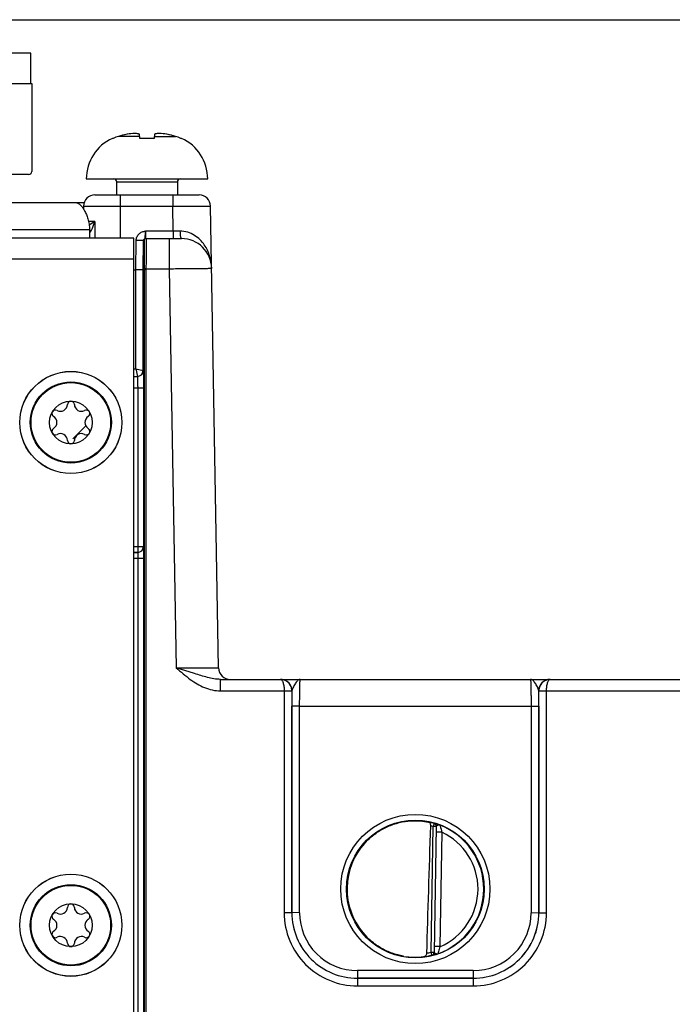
# Model space of a CAD drawing. Header units: inches. Extents: x 0 to 34, y 0 to 22.
# Tile 67 of 111: x 17.3 to 19, y 10.6 to 13.2. Entities that reach past the tile are written whole.
import ezdxf

# ---------------------------------------------------------------- set-up
doc = ezdxf.new("R2010")
doc.units = ezdxf.units.IN
doc.header["$LTSCALE"] = 1.87
doc.header["$MEASUREMENT"] = 0
doc.layers.get('0').update_dxf_attribs({"linetype": 'CONTINUOUS'})
for name, color, linetype in [('02___PRT_ALL_AXES', 7, 'CONTINUOUS'), ('03___PRT_ALL_CURVES', 7, 'CONTINUOUS'), ('COSMETIC', 7, 'CONTINUOUS'), ('DIMENSIONS', 7, 'CONTINUOUS')]:
    doc.layers.add(name, color=color, linetype=linetype)
doc.styles.get("Standard").update_dxf_attribs({"font": 'txt', "width": 0.8})
doc.dimstyles.new('DIMSTYLE_1', dxfattribs={"dimtxt": 0.125, "dimasz": 0.18, "dimexe": 0.125, "dimexo": 0.0625, "dimgap": 0.0625, "dimtad": 0, "dimtih": 1, "dimtoh": 1, "dimzin": 4, "dimdsep": 46, "dimtxsty": 'STANDARD', "dimblk": '_FILLED', "dimblk1": '_FILLED', "dimblk2": '_FILLED', "dimcen": 0.09, "dimadec": 0, "dimazin": 0, "dimtp": 0.01, "dimtm": 0.01, "dimtfac": 1, "dimtofl": 0, "dimtmove": 0, "dimatfit": 3, "dimldrblk": '_FILLED', "dimfxl": 1, "dimtolj": 1, "dimtzin": 4, "dimarcsym": 0})

# ---------------------------------------------------------------- blocks, each defined once
blk = doc.blocks.new('_FILLED')
at = {"color": 0, "linetype": 'BYBLOCK'}
blk.add_solid([(0, 0), (-1, 0.174), (-1, -0.174)], dxfattribs=at)
blk = doc.blocks.new('*D3')
at = {"layer": 'DIMENSIONS', "color": 2, "linetype": 'CONTINUOUS'}
for p, q in [((15.0667, 13.1739), (23.9147, 13.1739)), ((23.7897, 13.1739), (23.7897, 11.0059)), ((23.7897, 8.4004), (23.7897, 10.7559)), ((22.2203, 8.4004), (23.9147, 8.4004))]:
    blk.add_line(p, q, dxfattribs=at)
at = {"layer": 'DIMENSIONS', "color": 2, "linetype": 'CONTINUOUS', "xscale": 0.18, "yscale": 0.18, "zscale": 0.18}
for p, rotation in [((23.7897, 13.1739), 90), ((23.7897, 8.4004), 270)]:
    blk.add_blockref('_FILLED', p, dxfattribs=dict(at, rotation=rotation))
at = {"layer": 'DIMENSIONS', "color": 2, "linetype": 'CONTINUOUS', "insert": (23.7897, 10.9434), "char_height": 0.125, "width": 1.225, "attachment_point": 2, "line_spacing_factor": 0.9}
blk.add_mtext('4.77{\\Ftxt.shx;\\W1.000000;\\H0.125000; }[121.2]', dxfattribs=at)

msp = doc.modelspace()

# ---------------------------------------------------------------- linework, layer by layer
at = {"color": 7, "linetype": 'CONTINUOUS'}
for p, q in [((17.3742, 13.087), (17.1183, 13.087)), ((17.3742, 13.0083), (17.3742, 13.087)), ((16.9628, 13.0083), (17.3762, 13.0083)), ((17.3762, 13.0083), (17.3762, 12.78)), ((17.6571, 12.866), (17.656, 12.8768)), ((17.6948, 12.8768), (17.6936, 12.866)), ((17.5875, 12.866), (17.5856, 12.866)), ((17.6566, 12.8712), (17.6014, 12.8712)), ((17.6936, 12.866), (17.6571, 12.866)), ((17.6942, 12.8712), (17.7493, 12.8712)), ((17.7651, 12.866), (17.7633, 12.866)), ((17.3683, 12.7721), (17.2581, 12.7721)), ((17.5179, 12.7607), (17.8329, 12.7607)), ((17.5966, 12.7529), (17.5966, 12.7194)), ((17.5966, 12.7529), (17.7541, 12.7529)), ((17.7541, 12.7529), (17.7541, 12.7194)), ((17.5404, 12.7194), (17.8104, 12.7194)), ((17.606, 12.7194), (17.606, 12.6069)), ((17.742, 12.7194), (17.742, 12.6899)), ((17.5104, 12.6899), (17.5103, 12.6829)), ((17.5104, 12.6899), (17.742, 12.6899)), ((17.7431, 12.6254), (17.742, 12.6899)), ((17.8613, 11.4919), (17.8404, 12.6899)), ((17.54, 12.6503), (17.5236, 12.6503)), ((17.54, 12.6503), (17.5254, 12.6408)), ((17.54, 12.6503), (17.5397, 12.6069)), ((17.5279, 12.6223), (17.5311, 12.6278)), ((17.7431, 12.6254), (17.6716, 12.6254)), ((17.7431, 12.6254), (17.7431, 12.6061)), ((17.761, 12.6254), (17.7431, 12.6254)), ((17.6408, 12.6069), (14.8108, 12.6069)), ((17.6408, 9.1539), (17.6408, 12.6069)), ((17.6461, 12.5251), (17.6474, 12.6012)), ((17.6653, 12.5251), (17.6666, 12.6012)), ((17.6667, 12.6012), (17.6676, 12.6012)), ((17.6716, 12.6061), (17.7645, 12.6061)), ((17.6726, 12.6061), (17.6727, 12.6055)), ((17.733, 12.6061), (17.733, 12.5277)), ((17.6408, 12.5529), (14.8108, 12.5529)), ((17.6408, 12.5251), (17.646, 12.5251)), ((17.646, 12.2678), (17.646, 12.5251)), ((17.6653, 12.5251), (17.646, 12.5251)), ((17.6653, 12.2635), (17.6653, 12.5251)), ((17.6653, 12.5251), (17.6676, 12.5251)), ((17.6676, 12.5278), (17.6676, 12.5251)), ((17.6726, 12.5277), (17.6676, 12.5278)), ((17.6676, 12.5251), (17.6678, 9.7734)), ((17.6726, 12.5251), (17.6676, 12.5251)), ((17.6726, 12.5277), (17.6726, 12.5251)), ((17.6726, 12.5277), (17.733, 12.5277)), ((17.6726, 12.5251), (17.6728, 9.7734)), ((17.733, 12.5277), (17.7511, 11.4923)), ((17.6408, 12.2678), (17.646, 12.2678)), ((17.646, 12.2678), (17.6503, 12.2485)), ((17.646, 12.2678), (17.6653, 12.2635)), ((17.6653, 12.2635), (17.6654, 12.2635)), ((17.6408, 12.2485), (17.6504, 12.2485)), ((17.6408, 12.2485), (17.6503, 12.2485)), ((17.6503, 12.2485), (17.6504, 12.2485)), ((17.6408, 12.2185), (17.6662, 12.2185)), ((17.6512, 12.2185), (17.6512, 11.7917)), ((17.6662, 12.2185), (17.6662, 11.8067)), ((17.6408, 11.8067), (17.6662, 11.8067)), ((17.6662, 11.8067), (17.6662, 11.8067)), ((17.6408, 11.7917), (17.6512, 11.7917)), ((17.6512, 11.7917), (17.6408, 11.7917)), ((17.6408, 11.7767), (17.6667, 11.7767)), ((17.6512, 11.7917), (17.6512, 11.7917)), ((17.6517, 11.7767), (17.6517, 9.2378)), ((17.6667, 11.7767), (17.6667, 9.2538)), ((17.7986, 11.4773), (17.7511, 11.4923)), ((17.7511, 11.4923), (17.8613, 11.4919)), ((17.8659, 11.4325), (17.8659, 11.4624)), ((17.8659, 11.4624), (18.0215, 11.4624)), ((18.0231, 11.4624), (18.0215, 11.4624)), ((18.0216, 11.4624), (18.7218, 11.4624)), ((18.7219, 11.4624), (18.7206, 11.4624)), ((18.7218, 11.4624), (18.7207, 11.4624)), ((18.7219, 11.4624), (19.0765, 11.4624)), ((17.8659, 11.4325), (18.0313, 11.4325)), ((18.0313, 11.4325), (18.0313, 10.857)), ((18.0313, 11.4325), (18.0513, 11.4325)), ((18.0313, 11.4325), (18.0513, 11.4324)), ((18.0513, 11.4324), (18.0513, 10.857)), ((18.0516, 11.4324), (18.0513, 11.4324)), ((18.6921, 11.4324), (18.6918, 11.4324)), ((18.6921, 11.4325), (18.712, 11.4325)), ((18.6921, 11.4324), (18.712, 11.4325)), ((18.6921, 10.857), (18.6921, 11.4324)), ((18.712, 11.4325), (19.0863, 11.4325)), ((18.7121, 10.857), (18.712, 11.4325)), ((18.0514, 10.8571), (18.0514, 11.3932)), ((18.0714, 11.393), (18.0514, 11.3932)), ((18.0714, 10.8569), (18.0714, 11.393)), ((18.0714, 11.393), (18.6719, 11.393)), ((18.6719, 11.393), (18.6919, 11.3932)), ((18.6719, 11.393), (18.672, 10.8569)), ((18.6919, 11.3932), (18.692, 10.8571)), ((18.4203, 11.0884), (18.4182, 11.0808)), ((18.4203, 11.0888), (18.4203, 11.0884)), ((18.4125, 10.7545), (18.4182, 11.0808)), ((18.426, 11.0807), (18.4182, 11.0808)), ((18.426, 11.081), (18.4203, 10.754)), ((18.4408, 11.0656), (18.4258, 11.0659)), ((18.4408, 11.0656), (18.4356, 10.7689)), ((18.0513, 10.857), (18.0313, 10.857)), ((18.0514, 10.8571), (18.0513, 10.857)), ((18.0714, 10.8569), (18.0514, 10.8571)), ((18.672, 10.8569), (18.692, 10.8571)), ((18.692, 10.8571), (18.6921, 10.857)), ((18.6921, 10.857), (18.7121, 10.857)), ((18.4356, 10.7689), (18.4206, 10.7692)), ((18.4125, 10.7545), (18.4203, 10.7544)), ((18.4144, 10.7469), (18.4125, 10.7545)), ((18.4144, 10.7469), (18.4144, 10.7465)), ((18.4144, 10.7465), (18.4169, 10.7469)), ((18.4203, 10.754), (18.4205, 10.7534)), ((18.5221, 10.7069), (18.2213, 10.7069)), ((18.2213, 10.7069), (18.2213, 10.6871)), ((18.5221, 10.7069), (18.5221, 10.6871)), ((18.2213, 10.6871), (18.2212, 10.687)), ((18.2212, 10.687), (18.5221, 10.687)), ((18.2212, 10.687), (18.2212, 10.6671)), ((18.522, 10.6871), (18.2213, 10.6871)), ((18.522, 10.6871), (18.5221, 10.687)), ((18.5221, 10.687), (18.5221, 10.6671)), ((18.2212, 10.6671), (18.5221, 10.6671))]:
    msp.add_line(p, q, dxfattribs=at)
for centre, radius in [((17.4778, 12.1289), 0.1325), ((17.4778, 12.1289), 0.1053), ((17.4778, 12.1289), 0.1033), ((17.4778, 12.1289), 0.0555), ((18.3717, 10.9185), 0.1937), ((18.3717, 10.9184), 0.1787), ((17.4778, 10.8244), 0.1325), ((17.4778, 10.8244), 0.1053), ((17.4778, 10.8244), 0.1033), ((17.4778, 10.8244), 0.0555)]:
    msp.add_circle(centre, radius, dxfattribs=at)
for centre, radius, start, end in [((17.6754, 12.6249), 0.2571, 101.5959, 106.7092), ((17.6753, 12.6249), 0.2571, 101.595, 103.0903), ((17.6538, 12.6888), 0.1904, 92.9669, 99.1137), ((17.6969, 12.689), 0.1901, 80.882, 87.0374), ((17.6754, 12.6249), 0.2571, 73.2908, 78.4041), ((17.6754, 12.6249), 0.2571, 76.9097, 78.405), ((17.6336, 12.7607), 0.1157, 114.4946, 180), ((17.6359, 12.7563), 0.1199, 106.7057, 113.8165), ((17.6753, 12.625), 0.257, 103.8932, 104.7919), ((17.6754, 12.625), 0.257, 75.2081, 76.1068), ((17.7149, 12.7563), 0.1199, 66.1835, 73.2943), ((17.7172, 12.7607), 0.1157, 0, 65.5054), ((17.3683, 12.78), 0.00787, 270, 360), ((17.5888, 12.7529), 0.00787, 0, 90), ((17.762, 12.7529), 0.00787, 90, 180), ((17.5404, 12.6894), 0.03, 90, 179), ((17.8104, 12.6894), 0.03, 1, 90), ((17.4867, 12.649), 0.0491, 323.6862, 326.9913), ((17.452, 12.6691), 0.0893, 332.449, 334.7452), ((17.6716, 12.6011), 0.005, 90.0043, 179.0045), ((17.6726, 12.6011), 0.005, 90.0043, 179.0045), ((17.7645, 12.5274), 0.0787, 1, 90), ((17.6503, 12.2635), 0.015, 269.9861, 359.979), ((17.6504, 12.2635), 0.015, 269.9861, 359.979), ((17.4378, 12.152), 0.00906, 61.6303, 238.3697), ((17.4507, 12.1759), 0.0181, 241.6303, 358.3697), ((17.4778, 12.1751), 0.00906, 1.6303, 178.3697), ((17.505, 12.1759), 0.0181, 181.6303, 298.3697), ((17.5179, 12.152), 0.00906, 301.6303, 118.3697), ((17.4235, 12.1289), 0.0181, 301.6303, 58.3697), ((17.5322, 12.1289), 0.0181, 121.6303, 238.3697), ((17.4378, 12.1057), 0.00906, 121.6303, 298.3697), ((17.5179, 12.1057), 0.00906, 241.6303, 58.3697), ((17.4507, 12.0818), 0.0181, 1.6303, 118.3697), ((17.505, 12.0818), 0.0181, 61.6303, 178.3697), ((17.4778, 12.0826), 0.00906, 181.6303, 358.3697), ((17.6511, 11.8067), 0.015, 270.0283, 359.9437), ((17.6512, 11.8067), 0.015, 270.0279, 359.9441), ((17.8913, 11.4924), 0.03, 181, 270.0005), ((18.0215, 11.4591), 0.00328, 87.874, 89.9772), ((18.0216, 11.4324), 0.03, 87.0894, 89.9985), ((18.0216, 11.4324), 0.03, 359.9956, 87.0894), ((18.7218, 11.4324), 0.03, 92.2528, 180.0044), ((18.7218, 11.4325), 0.0299, 90.0009, 92.2529), ((18.7219, 11.4591), 0.00328, 90.0235, 92.1254), ((18.0213, 11.4324), 0.03, 359.9986, 0.2485), ((22.8447, 11.3928), 4.7933, 179.5266, 179.9953), ((14.154, 11.3939), 4.5379, 359.9915, 0.4866), ((18.7221, 11.4324), 0.03, 179.7516, 180.0014), ((18.3717, 10.9185), 0.1772, 97.5897, 260.4103), ((18.3719, 10.9177), 0.178, 97.613, 98.5565), ((18.3717, 10.9187), 0.1766, 74.0133, 78.9223), ((18.4182, 11.0812), 0.00787, 359.0032, 74.0573), ((18.4182, 11.0808), 0.00787, 1.6026, 74.0232), ((18.3716, 10.9184), 0.169, 74.0143, 76.3145), ((18.4182, 11.0808), 0.00784, 359.0019, 1.6125), ((18.3717, 10.9184), 0.1776, 359.9909, 68.7991), ((18.3717, 10.9184), 0.1626, 359.9908, 64.8576), ((18.3702, 10.9185), 0.1757, 180.0283, 182.5752), ((18.3717, 10.9184), 0.1776, 289.1915, 359.9988), ((18.3717, 10.9184), 0.1626, 293.1308, 0.0029), ((17.4507, 10.8714), 0.0181, 241.6303, 358.3697), ((17.4778, 10.8706), 0.00906, 1.6303, 178.3697), ((17.505, 10.8714), 0.0181, 181.6303, 298.3697), ((18.2212, 10.857), 0.1899, 179.9889, 270.0019), ((18.2212, 10.8569), 0.1699, 179.9847, 270.005), ((18.2213, 10.857), 0.17, 179.9855, 269.9983), ((18.2213, 10.8568), 0.15, 179.9812, 270.0004), ((18.522, 10.857), 0.17, 270.0017, 0.0146), ((18.5221, 10.857), 0.1899, 269.9981, 0.0111), ((18.5222, 10.8569), 0.1699, 269.995, 0.0153), ((18.5221, 10.8568), 0.15, 269.9996, 0.0188), ((17.4378, 10.8475), 0.00906, 61.6303, 238.3697), ((17.4235, 10.8244), 0.0181, 301.6303, 58.3697), ((17.5179, 10.8475), 0.00906, 301.6303, 118.3697), ((17.5322, 10.8244), 0.0181, 121.6303, 238.3697), ((17.4378, 10.8012), 0.00906, 121.6303, 298.3697), ((17.5179, 10.8012), 0.00906, 241.6303, 58.3697), ((17.4507, 10.7773), 0.0181, 1.6303, 118.3697), ((17.505, 10.7773), 0.0181, 61.6303, 178.3697), ((17.4778, 10.7781), 0.00906, 181.6303, 358.3697), ((18.3719, 10.9196), 0.1783, 259.8292, 260.3976), ((18.3704, 10.9097), 0.1683, 260.3452, 277.8084), ((18.3717, 10.9183), 0.1767, 277.0182, 283.9844), ((18.3716, 10.9185), 0.169, 280.1153, 283.984), ((18.4125, 10.7541), 0.00787, 283.9403, 358.9966), ((18.4125, 10.7545), 0.00787, 283.9738, 356.3966), ((18.4125, 10.7545), 0.00784, 356.3867, 358.9981)]:
    msp.add_arc(centre, radius, start, end, dxfattribs=at)
msp.add_ellipse((18.3933, 13.6757), major_axis=(0.078, 4.4688), ratio=0.01745, start_param=-2.283644, end_param=-2.189561, dxfattribs=at)
for points, knots in [([(17.656, 12.8768), (17.655, 12.877), (17.651, 12.878), (17.647, 12.8786), (17.644, 12.8789)], [0, 0, 0, 0, 0.253969, 1, 1, 1, 1]), ([(17.7068, 12.8789), (17.7058, 12.8788), (17.7017, 12.8784), (17.6977, 12.8776), (17.6948, 12.8768)], [0, 0, 0, 0, 0.246609, 1, 1, 1, 1]), ([(17.742, 12.6899), (17.7484, 12.6899), (17.761, 12.69), (17.7792, 12.6901), (17.7936, 12.6901), (17.8042, 12.6901), (17.8114, 12.6901), (17.8178, 12.6901), (17.8236, 12.6901), (17.8285, 12.6901), (17.8321, 12.6901), (17.8346, 12.69), (17.8361, 12.69), (17.8374, 12.69), (17.8385, 12.69), (17.8393, 12.69), (17.8398, 12.69), (17.8401, 12.6899), (17.8403, 12.6899), (17.8404, 12.6899), (17.8404, 12.6899), (17.8404, 12.6899)], [0, 0, 0, 0, 0.195075, 0.382651, 0.555523, 0.63434, 0.707048, 0.772947, 0.831402, 0.881851, 0.923809, 0.941475, 0.956872, 0.969965, 0.980723, 0.989118, 0.995134, 0.997244, 0.998756, 0.99967, 1, 1, 1, 1]), ([(17.5327, 12.631), (17.5342, 12.6341), (17.5368, 12.6405), (17.539, 12.6471), (17.54, 12.6503)], [0, 0, 0, 0, 0.502747, 1, 1, 1, 1]), ([(17.6474, 12.6012), (17.6474, 12.6043), (17.6488, 12.6106), (17.6542, 12.6186), (17.6609, 12.623), (17.6669, 12.6249), (17.6701, 12.6253), (17.6716, 12.6254)], [0, 0, 0, 0, 0.249708, 0.499434, 0.749132, 0.874531, 1, 1, 1, 1]), ([(17.6666, 12.6012), (17.6667, 12.6019), (17.667, 12.6032), (17.6682, 12.605), (17.67, 12.6062), (17.6706, 12.6084), (17.6708, 12.6107), (17.6711, 12.6138), (17.6713, 12.6187), (17.6715, 12.6227), (17.6716, 12.6254)], [0, 0, 0, 0, 0.081641, 0.157775, 0.249818, 0.319455, 0.413485, 0.533824, 0.676041, 1, 1, 1, 1]), ([(17.6716, 12.6254), (17.6716, 12.6242), (17.6716, 12.6217), (17.6715, 12.6181), (17.6715, 12.6148), (17.6715, 12.6119), (17.6715, 12.6098), (17.6715, 12.6084), (17.6715, 12.6076), (17.6715, 12.607), (17.6716, 12.6065), (17.6716, 12.6063), (17.6716, 12.6061), (17.6716, 12.6061)], [0, 0, 0, 0, 0.195925, 0.383792, 0.55656, 0.70774, 0.831658, 0.881895, 0.923666, 0.956584, 0.980354, 0.994789, 1, 1, 1, 1]), ([(17.8432, 12.5287), (17.8431, 12.5394), (17.8397, 12.561), (17.8279, 12.5862), (17.8132, 12.6037), (17.7988, 12.6151), (17.7811, 12.6233), (17.7678, 12.6254), (17.761, 12.6254)], [0, 0, 0, 0, 0.228207, 0.463117, 0.586511, 0.715982, 0.853584, 1, 1, 1, 1]), ([(17.761, 12.6254), (17.761, 12.6229), (17.7611, 12.6193), (17.7615, 12.6148), (17.762, 12.6119), (17.7625, 12.6095), (17.763, 12.6079), (17.7635, 12.607), (17.7638, 12.6064), (17.7643, 12.6061), (17.7645, 12.6061)], [0, 0, 0, 0, 0.368904, 0.535599, 0.682371, 0.804246, 0.897585, 0.933054, 0.96126, 1, 1, 1, 1]), ([(17.6666, 12.6012), (17.6666, 12.6012), (17.6665, 12.6012), (17.6662, 12.6011), (17.6657, 12.6011), (17.665, 12.6011), (17.6642, 12.6011), (17.6628, 12.6011), (17.6607, 12.6011), (17.6578, 12.6011), (17.6546, 12.6011), (17.651, 12.6011), (17.6486, 12.6012), (17.6474, 12.6012)], [0, 0, 0, 0, 0.006618, 0.022456, 0.047464, 0.081423, 0.124022, 0.174864, 0.299293, 0.450043, 0.621461, 0.807096, 1, 1, 1, 1]), ([(17.6676, 12.6012), (17.6676, 12.6012), (17.6677, 12.601), (17.6677, 12.6008), (17.6678, 12.6003), (17.6678, 12.5997), (17.6679, 12.5989), (17.6679, 12.5976), (17.668, 12.5954), (17.6681, 12.5923), (17.6681, 12.5886), (17.6681, 12.5844), (17.6681, 12.5795), (17.6681, 12.5742), (17.6681, 12.5663), (17.668, 12.5555), (17.6678, 12.5419), (17.6677, 12.5326), (17.6676, 12.5278)], [0, 0, 0, 0, 0.001465, 0.005155, 0.011198, 0.019603, 0.030358, 0.04344, 0.076462, 0.118363, 0.168747, 0.227132, 0.29296, 0.365602, 0.444362, 0.617168, 0.804769, 1, 1, 1, 1]), ([(17.6727, 12.6055), (17.6729, 12.6046), (17.6729, 12.6018), (17.6731, 12.5964), (17.6731, 12.5888), (17.6731, 12.5792), (17.6731, 12.5679), (17.6729, 12.5505), (17.6728, 12.537), (17.6726, 12.5277)], [0, 0, 0, 0, 0.038199, 0.107851, 0.206723, 0.331602, 0.47842, 0.642388, 1, 1, 1, 1]), ([(17.733, 12.5277), (17.7402, 12.5278), (17.7542, 12.528), (17.7716, 12.5282), (17.7848, 12.5283), (17.7941, 12.5284), (17.8027, 12.5285), (17.8107, 12.5286), (17.8179, 12.5286), (17.8244, 12.5287), (17.8299, 12.5287), (17.834, 12.5288), (17.8367, 12.5288), (17.8384, 12.5288), (17.8399, 12.5288), (17.841, 12.5288), (17.8419, 12.5288), (17.8424, 12.5288), (17.8427, 12.5288), (17.8429, 12.5288), (17.8431, 12.5288), (17.8432, 12.5287), (17.8432, 12.5288), (17.8432, 12.5287)], [0, 0, 0, 0, 0.195087, 0.382674, 0.471384, 0.555556, 0.634376, 0.707088, 0.77299, 0.831448, 0.881899, 0.923857, 0.941522, 0.956919, 0.97001, 0.980765, 0.989158, 0.992462, 0.995168, 0.997275, 0.998782, 0.999689, 1, 1, 1, 1]), ([(17.6654, 12.2635), (17.6654, 12.2635), (17.6654, 12.2634), (17.6655, 12.2632), (17.6655, 12.2629), (17.6656, 12.2622), (17.6656, 12.2612), (17.6657, 12.2597), (17.6657, 12.2578), (17.6658, 12.2555), (17.6659, 12.2529), (17.666, 12.2488), (17.666, 12.2429), (17.6661, 12.2353), (17.6661, 12.2271), (17.6662, 12.2214), (17.6662, 12.2185)], [0, 0, 0, 0, 0.002194, 0.006648, 0.013413, 0.022488, 0.047493, 0.08145, 0.124047, 0.174886, 0.23349, 0.299309, 0.450058, 0.621472, 0.807109, 1, 1, 1, 1]), ([(17.6504, 12.2485), (17.6504, 12.2484), (17.6505, 12.2482), (17.6505, 12.2477), (17.6506, 12.247), (17.6507, 12.246), (17.6507, 12.2447), (17.6508, 12.2432), (17.6509, 12.2414), (17.6509, 12.2387), (17.651, 12.2348), (17.6511, 12.2297), (17.6511, 12.2242), (17.6512, 12.2204), (17.6512, 12.2185)], [0, 0, 0, 0, 0.006877, 0.022812, 0.047866, 0.081845, 0.124446, 0.175276, 0.233861, 0.299653, 0.45033, 0.621659, 0.807204, 1, 1, 1, 1]), ([(17.6662, 11.8067), (17.6662, 11.8066), (17.6662, 11.8063), (17.6663, 11.8058), (17.6663, 11.805), (17.6664, 11.804), (17.6664, 11.8027), (17.6665, 11.8005), (17.6665, 11.7973), (17.6666, 11.7928), (17.6666, 11.7878), (17.6667, 11.7823), (17.6667, 11.7786), (17.6667, 11.7767)], [0, 0, 0, 0, 0.008119, 0.025275, 0.051373, 0.086189, 0.129407, 0.180636, 0.30517, 0.455228, 0.625307, 0.809143, 1, 1, 1, 1]), ([(17.6512, 11.7917), (17.6512, 11.7916), (17.6512, 11.7915), (17.6513, 11.7912), (17.6513, 11.7909), (17.6514, 11.7901), (17.6515, 11.7888), (17.6515, 11.787), (17.6516, 11.7847), (17.6516, 11.7822), (17.6517, 11.7795), (17.6517, 11.7776), (17.6517, 11.7767)], [0, 0, 0, 0, 0.008607, 0.025972, 0.052175, 0.087041, 0.181476, 0.305909, 0.455813, 0.625707, 0.809346, 1, 1, 1, 1]), ([(17.8659, 11.4624), (17.8602, 11.4624), (17.8488, 11.4636), (17.832, 11.4674), (17.8153, 11.4722), (17.8042, 11.4756), (17.7986, 11.4773)], [0, 0, 0, 0, 0.247776, 0.495527, 0.745711, 1, 1, 1, 1]), ([(17.7878, 11.4624), (17.7935, 11.4583), (17.8054, 11.4504), (17.8244, 11.4408), (17.8447, 11.4342), (17.8589, 11.4325), (17.8659, 11.4325)], [0, 0, 0, 0, 0.250149, 0.500224, 0.750192, 1, 1, 1, 1]), ([(18.0216, 11.4624), (18.0223, 11.4624), (18.0237, 11.4618), (18.0255, 11.46), (18.0271, 11.4572), (18.0285, 11.4536), (18.0297, 11.4491), (18.031, 11.4421), (18.0313, 11.4364), (18.0313, 11.4325)], [0, 0, 0, 0, 0.058913, 0.132924, 0.228639, 0.347582, 0.488372, 0.647627, 1, 1, 1, 1]), ([(18.0513, 11.4325), (18.0513, 11.4364), (18.0498, 11.4441), (18.0434, 11.4538), (18.0341, 11.4604), (18.0268, 11.4622), (18.0231, 11.4624)], [0, 0, 0, 0, 0.256273, 0.50876, 0.75617, 1, 1, 1, 1]), ([(18.073, 11.4624), (18.072, 11.4624), (18.0698, 11.4619), (18.0668, 11.4598), (18.0638, 11.4567), (18.0608, 11.4526), (18.0579, 11.4479), (18.0551, 11.4428), (18.0527, 11.4377), (18.0517, 11.4341), (18.0516, 11.4324)], [0, 0, 0, 0, 0.078755, 0.17057, 0.281953, 0.413145, 0.560076, 0.715086, 0.866626, 1, 1, 1, 1]), ([(18.0714, 11.393), (18.0714, 11.3975), (18.0715, 11.4064), (18.0716, 11.4193), (18.0717, 11.4294), (18.0718, 11.4369), (18.0719, 11.442), (18.072, 11.4465), (18.0721, 11.4505), (18.0723, 11.454), (18.0724, 11.4569), (18.0725, 11.459), (18.0726, 11.4603), (18.0727, 11.461), (18.0728, 11.4616), (18.0729, 11.462), (18.0729, 11.4623), (18.073, 11.4624), (18.073, 11.4624)], [0, 0, 0, 0, 0.195361, 0.38296, 0.555671, 0.634365, 0.706936, 0.772694, 0.831016, 0.881349, 0.923218, 0.956231, 0.969319, 0.980089, 0.988521, 0.994607, 0.998369, 1, 1, 1, 1]), ([(18.6704, 11.4624), (18.6704, 11.4624), (18.6705, 11.4623), (18.6705, 11.462), (18.6706, 11.4616), (18.6707, 11.461), (18.6707, 11.4603), (18.6708, 11.459), (18.671, 11.4569), (18.6711, 11.454), (18.6712, 11.4505), (18.6714, 11.4465), (18.6715, 11.442), (18.6716, 11.4369), (18.6717, 11.4294), (18.6718, 11.4193), (18.6719, 11.4064), (18.6719, 11.3975), (18.6719, 11.393)], [0, 0, 0, 0, 0.001631, 0.005393, 0.011479, 0.019911, 0.03068, 0.043769, 0.076782, 0.118652, 0.168985, 0.227307, 0.293065, 0.365635, 0.444328, 0.617038, 0.804636, 1, 1, 1, 1]), ([(18.6918, 11.4324), (18.6917, 11.4341), (18.6906, 11.4377), (18.6883, 11.4428), (18.6855, 11.4479), (18.6825, 11.4526), (18.6796, 11.4567), (18.6766, 11.4598), (18.6736, 11.4619), (18.6714, 11.4624), (18.6704, 11.4624)], [0, 0, 0, 0, 0.133373, 0.284913, 0.439923, 0.586854, 0.718047, 0.82943, 0.921242, 1, 1, 1, 1]), ([(18.7206, 11.4624), (18.7169, 11.4622), (18.7095, 11.4605), (18.7001, 11.4539), (18.6936, 11.4442), (18.6921, 11.4364), (18.6921, 11.4325)], [0, 0, 0, 0, 0.243825, 0.491197, 0.743682, 1, 1, 1, 1]), ([(18.712, 11.4325), (18.7121, 11.4364), (18.7124, 11.4421), (18.7136, 11.4491), (18.7148, 11.4536), (18.7163, 11.4572), (18.7179, 11.46), (18.7197, 11.4618), (18.7211, 11.4624), (18.7218, 11.4624)], [0, 0, 0, 0, 0.352374, 0.511631, 0.652423, 0.771365, 0.867078, 0.941087, 1, 1, 1, 1]), ([(18.1945, 10.92), (18.1946, 10.9304), (18.1966, 10.9513), (18.2051, 10.9815), (18.2188, 11.0098), (18.2372, 11.0353), (18.2598, 11.0571), (18.2859, 11.0746), (18.3147, 11.0872), (18.3351, 11.0921), (18.3454, 11.0937)], [0, 0, 0, 0, 0.124994, 0.249987, 0.37498, 0.499979, 0.624978, 0.749984, 0.874989, 1, 1, 1, 1]), ([(18.3483, 11.0941), (18.3536, 11.0948), (18.3727, 11.0964), (18.3921, 11.0948), (18.4056, 11.0919)], [0, 0, 0, 0, 0.279239, 1, 1, 1, 1]), ([(18.4116, 11.0826), (18.4116, 11.0838), (18.4114, 11.086), (18.4101, 11.089), (18.4081, 11.091), (18.4064, 11.0918), (18.4056, 11.0919)], [0, 0, 0, 0, 0.298125, 0.561483, 0.789509, 1, 1, 1, 1]), ([(18.4359, 11.084), (18.4348, 11.0844), (18.4328, 11.0852), (18.4298, 11.0862), (18.4272, 11.087), (18.4249, 11.0877), (18.4233, 11.0881), (18.4222, 11.0884), (18.4215, 11.0886), (18.421, 11.0887), (18.4207, 11.0887), (18.4205, 11.0888), (18.4203, 11.0888), (18.4203, 11.0888)], [0, 0, 0, 0, 0.209006, 0.401173, 0.572581, 0.719657, 0.838995, 0.887226, 0.927312, 0.958886, 0.98164, 0.995323, 1, 1, 1, 1]), ([(18.4359, 11.084), (18.4349, 11.0844), (18.4332, 11.0844), (18.4311, 11.084), (18.4295, 11.0836), (18.4282, 11.083), (18.4269, 11.0824), (18.426, 11.0816), (18.426, 11.081)], [0, 0, 0, 0, 0.296307, 0.4487, 0.5968, 0.731983, 0.846458, 1, 1, 1, 1]), ([(18.4359, 11.084), (18.4361, 11.0834), (18.4375, 11.0772), (18.4391, 11.0711), (18.4408, 11.0656)], [0, 0, 0, 0, 0.097085, 1, 1, 1, 1]), ([(18.3404, 10.7441), (18.3306, 10.7459), (18.3113, 10.751), (18.2841, 10.7635), (18.2593, 10.7804), (18.2377, 10.8012), (18.22, 10.8254), (18.2065, 10.8522), (18.1977, 10.8808), (18.1951, 10.9007), (18.1947, 10.9106)], [0, 0, 0, 0, 0.12501, 0.250015, 0.375019, 0.500018, 0.625017, 0.750011, 0.875004, 1, 1, 1, 1]), ([(18.4356, 10.7689), (18.4349, 10.7668), (18.4329, 10.7608), (18.4312, 10.7547), (18.4301, 10.7507)], [0, 0, 0, 0, 0.346214, 1, 1, 1, 1]), ([(18.3933, 10.743), (18.3942, 10.7431), (18.3962, 10.7437), (18.3988, 10.7455), (18.4007, 10.7485), (18.4013, 10.7509), (18.4013, 10.7521)], [0, 0, 0, 0, 0.224288, 0.456527, 0.71304, 1, 1, 1, 1]), ([(18.4169, 10.7469), (18.4181, 10.7473), (18.4204, 10.7486), (18.4216, 10.751), (18.4219, 10.7522)], [0, 0, 0, 0, 0.490101, 1, 1, 1, 1]), ([(18.4169, 10.7469), (18.4187, 10.7473), (18.4232, 10.7485), (18.4276, 10.7498), (18.4301, 10.7507)], [0, 0, 0, 0, 0.41529, 1, 1, 1, 1]), ([(18.4205, 10.7534), (18.4206, 10.7532), (18.4211, 10.7527), (18.4216, 10.7524), (18.4219, 10.7522)], [0, 0, 0, 0, 0.43983, 1, 1, 1, 1]), ([(18.4219, 10.7522), (18.4224, 10.7519), (18.4237, 10.7514), (18.4264, 10.7505), (18.4287, 10.7503), (18.4301, 10.7507)], [0, 0, 0, 0, 0.226835, 0.484859, 1, 1, 1, 1])]:
    msp.add_open_spline(points, degree=3, knots=knots, dxfattribs=at)
msp.add_open_spline([(17.7511, 11.4923), (17.763, 11.482), (17.775, 11.4716), (17.7878, 11.4624)], degree=3, dxfattribs=at)
at = {"layer": '02___PRT_ALL_AXES', "color": 3, "linetype": 'CONTINUOUS'}
for p, q in [((17.512, 12.6989), (14.5922, 12.6989)), ((17.5264, 12.6289), (14.5922, 12.6289)), ((17.5264, 12.6289), (17.5264, 12.6069))]:
    msp.add_line(p, q, dxfattribs=at)
msp.add_open_spline([(17.4929, 12.6989), (17.4936, 12.6989), (17.4952, 12.6986), (17.4977, 12.6974), (17.5002, 12.6955), (17.5028, 12.693), (17.5055, 12.69), (17.5081, 12.6865), (17.5108, 12.6825), (17.5142, 12.6766), (17.5174, 12.67), (17.5203, 12.6628), (17.5222, 12.6568), (17.524, 12.6503), (17.5253, 12.6434), (17.5262, 12.6362), (17.5264, 12.6313), (17.5264, 12.6289)], degree=3, knots=[0, 0, 0, 0, 0.027687, 0.060026, 0.09837, 0.142715, 0.192504, 0.246916, 0.305121, 0.366772, 0.500414, 0.573383, 0.651235, 0.734217, 0.820811, 0.909478, 1, 1, 1, 1], dxfattribs=at)
at = {"layer": '03___PRT_ALL_CURVES', "color": 2, "linetype": 'CONTINUOUS'}
msp.add_line((17.4826, 12.0866), (17.5163, 12.1203), dxfattribs=at)
at = {"layer": 'COSMETIC', "color": 7, "linetype": 'CONTINUOUS'}
for centre in [(17.4778, 12.1289), (17.4778, 10.8244)]:
    msp.add_circle(centre, 0.1323, dxfattribs=at)

# ---------------------------------------------------------------- dimensions: what is measured, and where the dimension line sits
at = {"layer": 'DIMENSIONS', "color": 2, "linetype": 'CONTINUOUS'}
dim = msp.add_linear_dim(base=(23.7897, 8.4004), p1=(15.0042, 13.1739), p2=(22.1578, 8.4004), angle=270, dimstyle='DIMSTYLE_1', dxfattribs=at)
dim.commit()
dim.dimension.update_dxf_attribs({"geometry": '*D3', "text_midpoint": (23.7897, 10.8809), "dimtype": 160})

doc.saveas('drawing.dxf')
